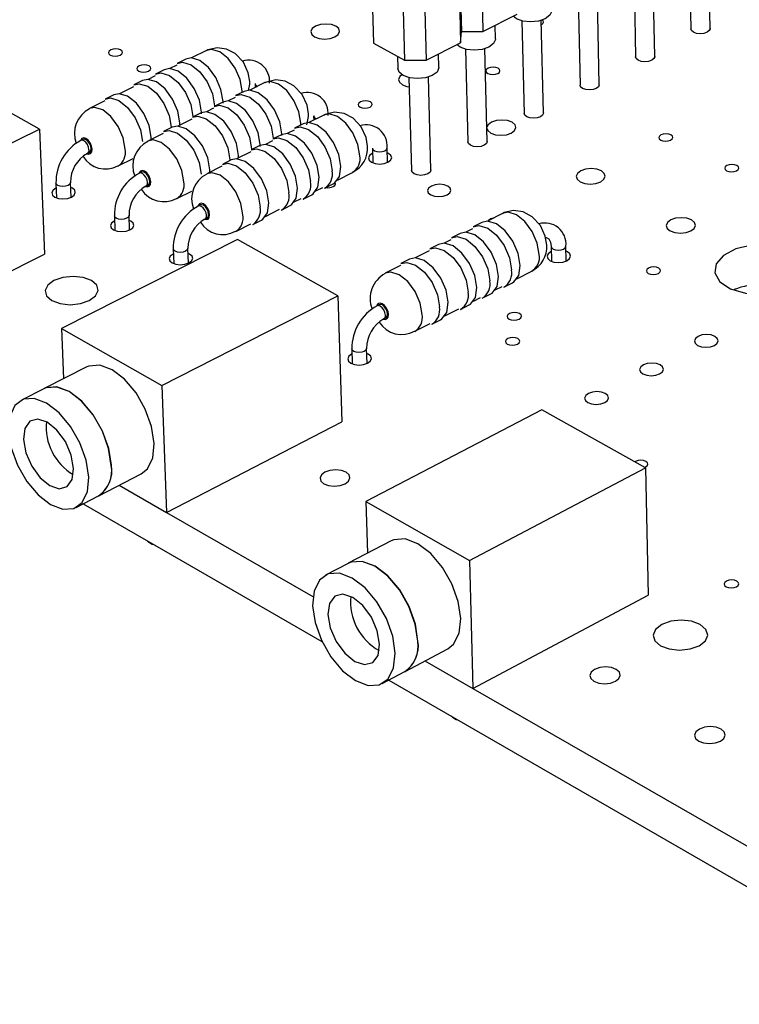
# Model space of a CAD drawing. Extents: x 67 to 205, y 67 to 144.
# Tile 2 of 14: x 95 to 117, y 67 to 97. Entities that reach past the tile are written whole.
import ezdxf

# ---------------------------------------------------------------- set-up
doc = ezdxf.new("R2010")
doc.units = 0
doc.layers.get('0').update_dxf_attribs({"linetype": 'CONTINUOUS'})

msp = doc.modelspace()

# ---------------------------------------------------------------- linework, layer by layer
at = {"color": 7, "linetype": 'CONTINUOUS'}
for p, q in [((115.827, 99.062), (115.88, 96.249)), ((116.464, 96.26), (116.413, 99.073)), ((108.821, 98.353), (108.878, 96.17)), ((109.478, 98.353), (109.534, 96.17)), ((114.135, 98.211), (114.193, 95.394)), ((114.778, 95.406), (114.722, 98.223)), ((106.137, 97.999), (106.201, 95.815)), ((108.796, 98.013), (108.853, 95.829)), ((107.083, 97.488), (107.144, 95.301)), ((107.741, 97.488), (107.801, 95.301)), ((112.434, 97.356), (112.498, 94.535)), ((113.084, 94.548), (113.023, 97.369)), ((109.534, 96.17), (110.58, 96.695)), ((110.724, 96.496), (110.793, 93.671)), ((111.381, 93.686), (111.314, 96.511)), ((108.853, 95.829), (108.878, 96.17)), ((108.878, 96.17), (109.534, 96.17)), ((109.918, 95.942), (109.908, 96.358)), ((106.201, 95.815), (107.144, 95.301)), ((107.801, 95.301), (108.853, 95.829)), ((101.1, 95.592), (100.639, 95.364)), ((108.192, 95.076), (108.181, 95.492)), ((109.006, 95.632), (109.079, 92.803)), ((109.669, 92.819), (109.597, 95.648)), ((100.47, 95.329), (100.206, 95.199)), ((106.93, 95.418), (106.94, 95.04)), ((107.144, 95.301), (107.801, 95.301)), ((99.811, 95.002), (99.546, 94.871)), ((100.193, 95.143), (99.979, 95.037)), ((96.002, 93.194), (93.028, 94.855)), ((99.15, 94.675), (98.885, 94.543)), ((99.533, 94.815), (99.319, 94.709)), ((102.884, 94.61), (102.424, 94.38)), ((107.278, 94.763), (107.357, 91.93)), ((107.948, 91.947), (107.871, 94.78)), ((98.872, 94.487), (98.442, 94.274)), ((102.254, 94.345), (101.99, 94.214)), ((102.583, 94.58), (102.587, 94.462)), ((97.995, 94.052), (97.53, 93.821)), ((98.274, 94.24), (98.008, 94.108)), ((101.594, 94.016), (101.33, 93.884)), ((101.977, 94.157), (101.764, 94.051)), ((100.933, 93.686), (100.669, 93.554)), ((101.317, 93.828), (101.103, 93.721)), ((101.343, 93.908), (101.344, 93.891)), ((100.655, 93.498), (100.226, 93.284)), ((100.684, 93.58), (100.684, 93.562)), ((104.679, 93.622), (104.219, 93.391)), ((104.368, 93.599), (104.373, 93.468)), ((90.641, 90.536), (96.002, 93.194)), ((96.002, 93.194), (96.155, 89.383)), ((100.057, 93.249), (99.791, 93.117)), ((100.023, 93.25), (100.023, 93.232)), ((103.772, 93.166), (103.559, 93.06)), ((104.049, 93.355), (103.785, 93.223)), ((97.334, 92.88), (97.267, 92.846)), ((99.778, 93.06), (99.313, 92.828)), ((103.111, 92.835), (102.898, 92.728)), ((103.389, 93.024), (103.124, 92.892)), ((103.134, 92.92), (103.135, 92.897)), ((102.45, 92.503), (102.021, 92.288)), ((102.728, 92.693), (102.463, 92.56)), ((102.475, 92.589), (102.475, 92.566)), ((106.165, 92.611), (106.178, 92.164)), ((106.622, 92.177), (106.609, 92.625)), ((97.466, 92.448), (97.532, 92.481)), ((98.402, 92.07), (98.866, 92.302)), ((101.851, 92.253), (101.585, 92.119)), ((101.813, 92.257), (101.814, 92.239)), ((101.572, 92.063), (101.107, 91.829)), ((99.119, 91.884), (99.053, 91.85)), ((105.1, 91.641), (105.559, 91.873)), ((96.507, 91.549), (96.525, 91.1)), ((96.971, 91.118), (96.953, 91.567)), ((99.253, 91.451), (99.319, 91.484)), ((100.191, 91.073), (100.656, 91.306)), ((104.441, 91.308), (104.653, 91.415)), ((104.706, 91.392), (104.97, 91.525)), ((103.78, 90.974), (103.993, 91.082)), ((104.047, 91.059), (104.311, 91.192)), ((100.915, 90.882), (100.849, 90.848)), ((102.905, 90.532), (103.333, 90.748)), ((103.386, 90.725), (103.65, 90.859)), ((98.291, 90.549), (98.308, 90.099)), ((98.755, 90.117), (98.738, 90.567)), ((101.05, 90.448), (101.117, 90.482)), ((102.51, 90.282), (102.775, 90.416)), ((110.129, 90.621), (109.671, 90.387)), ((101.992, 90.071), (102.456, 90.305)), ((109.221, 90.157), (109.01, 90.05)), ((109.497, 90.349), (109.233, 90.214)), ((102.042, 89.822), (96.675, 87.109)), ((105.108, 88.11), (102.042, 89.822)), ((108.56, 89.82), (108.348, 89.712)), ((108.837, 90.012), (108.572, 89.877)), ((100.086, 89.544), (100.102, 89.092)), ((100.55, 89.109), (100.534, 89.561)), ((107.897, 89.482), (107.471, 89.264)), ((108.175, 89.674), (107.91, 89.539)), ((111.619, 89.614), (111.629, 89.162)), ((112.077, 89.173), (112.067, 89.625)), ((90.818, 86.706), (96.155, 89.383)), ((107.298, 89.227), (107.032, 89.091)), ((107.019, 89.034), (106.554, 88.796)), ((110.571, 88.627), (111.028, 88.862)), ((109.911, 88.288), (110.121, 88.396)), ((110.175, 88.373), (110.439, 88.508)), ((99.739, 85.37), (105.108, 88.11)), ((105.108, 88.11), (105.226, 84.262)), ((109.25, 87.948), (109.461, 88.057)), ((109.515, 88.034), (109.779, 88.169)), ((106.369, 87.839), (106.303, 87.805)), ((108.374, 87.498), (108.8, 87.717)), ((108.854, 87.694), (109.118, 87.83)), ((106.508, 87.403), (106.575, 87.437)), ((96.675, 87.109), (96.736, 85.579)), ((96.675, 87.109), (99.739, 85.37)), ((107.458, 87.027), (107.923, 87.266)), ((107.977, 87.243), (108.242, 87.379)), ((105.535, 86.49), (105.549, 86.034)), ((106.001, 86.048), (105.987, 86.505)), ((97.448, 85.941), (96.145, 85.279)), ((99.739, 85.37), (99.88, 81.502)), ((96.139, 85.275), (95.451, 84.926)), ((111.336, 84.634), (105.961, 81.836)), ((114.498, 82.868), (111.336, 84.634)), ((99.88, 81.502), (105.226, 84.262)), ((97.812, 82.009), (99.112, 82.677)), ((109.122, 80.041), (114.498, 82.868)), ((114.498, 82.868), (114.578, 78.983)), ((98.437, 82.33), (99.88, 81.502)), ((97.119, 81.653), (97.805, 82.005)), ((97.335, 81.764), (104.624, 77.564)), ((105.961, 81.836), (106.009, 80.258)), ((105.961, 81.836), (109.122, 80.041)), ((99.88, 81.502), (104.349, 78.936)), ((106.733, 80.637), (105.428, 79.955)), ((105.421, 79.951), (104.732, 79.591)), ((109.122, 80.041), (109.225, 76.136)), ((109.225, 76.136), (114.578, 78.983)), ((107.158, 76.651), (108.46, 77.341)), ((107.766, 76.973), (109.225, 76.136)), ((106.464, 76.284), (107.151, 76.648)), ((106.663, 76.389), (123.819, 66.503)), ((109.226, 76.136), (123.806, 67.764))]:
    msp.add_line(p, q, dxfattribs=at)
for points in [[(111.635, 96.803), (111.635, 96.788), (111.579, 96.664), (111.437, 96.559), (111.23, 96.489), (110.991, 96.464), (110.754, 96.489), (110.557, 96.559), (110.456, 96.633)], [(105.02, 96.008), (105.122, 96.083), (105.163, 96.17), (105.137, 96.257), (105.048, 96.331), (104.91, 96.381), (104.744, 96.398), (104.575, 96.381), (104.428, 96.331), (104.327, 96.257), (104.286, 96.17), (104.311, 96.083), (104.4, 96.008), (104.538, 95.959), (104.704, 95.941), (104.874, 95.959), (105.02, 96.008)], [(111.318, 96.378), (111.362, 96.412), (111.381, 96.454), (111.368, 96.497), (111.337, 96.525)], [(116.464, 96.26), (116.464, 96.254), (116.438, 96.196), (116.373, 96.147), (116.276, 96.114), (116.164, 96.102), (116.053, 96.114), (115.96, 96.147), (115.899, 96.196), (115.88, 96.249)], [(109.918, 95.942), (109.918, 95.926), (109.861, 95.801), (109.718, 95.696), (109.511, 95.625), (109.27, 95.6), (109.033, 95.625), (108.836, 95.696), (108.735, 95.77)], [(98.464, 95.449), (98.514, 95.485), (98.535, 95.528), (98.523, 95.57), (98.481, 95.607), (98.414, 95.631), (98.333, 95.639), (98.251, 95.631), (98.179, 95.607), (98.129, 95.57), (98.108, 95.528), (98.12, 95.485), (98.162, 95.449), (98.229, 95.425), (98.31, 95.416), (98.392, 95.425), (98.464, 95.449)], [(102.42, 94.647), (102.377, 94.909), (102.227, 95.231), (101.98, 95.495), (101.712, 95.635), (101.425, 95.675), (101.142, 95.612), (101.101, 95.583)], [(100.206, 95.199), (100.37, 95.233), (100.629, 95.155), (100.893, 94.945), (101.121, 94.634), (101.28, 94.27), (101.343, 93.908)], [(101.607, 93.988), (101.607, 94.04), (101.543, 94.401), (101.385, 94.765), (101.157, 95.076), (100.893, 95.286), (100.633, 95.364), (100.47, 95.329)], [(114.778, 95.406), (114.778, 95.4), (114.753, 95.342), (114.686, 95.292), (114.59, 95.259), (114.477, 95.248), (114.366, 95.259), (114.273, 95.292), (114.212, 95.342), (114.193, 95.394)], [(99.335, 94.964), (99.385, 95), (99.406, 95.043), (99.394, 95.086), (99.352, 95.122), (99.285, 95.146), (99.204, 95.155), (99.121, 95.146), (99.049, 95.122), (98.999, 95.086), (98.978, 95.043), (98.99, 95), (99.033, 94.964), (99.1, 94.94), (99.181, 94.931), (99.263, 94.94), (99.335, 94.964)], [(99.546, 94.871), (99.71, 94.906), (99.969, 94.828), (100.233, 94.617), (100.461, 94.306), (100.62, 93.941), (100.684, 93.58)], [(100.948, 93.658), (100.948, 93.711), (100.884, 94.073), (100.726, 94.437), (100.497, 94.748), (100.233, 94.959), (99.974, 95.037), (99.811, 95.002)], [(108.192, 95.076), (108.192, 95.059), (108.134, 94.934), (107.991, 94.828), (107.782, 94.757), (107.541, 94.732), (107.303, 94.757), (107.106, 94.828), (106.978, 94.934), (106.94, 95.04)], [(109.987, 94.889), (110.036, 94.925), (110.055, 94.968), (110.042, 95.011), (109.998, 95.047), (109.931, 95.071), (109.849, 95.08), (109.767, 95.071), (109.696, 95.047), (109.647, 95.011), (109.628, 94.968), (109.641, 94.925), (109.685, 94.889), (109.752, 94.865), (109.834, 94.856), (109.916, 94.865), (109.987, 94.889)], [(100.287, 93.3), (100.287, 93.382), (100.223, 93.744), (100.065, 94.108), (99.836, 94.42), (99.572, 94.631), (99.313, 94.709), (99.15, 94.675)], [(102.382, 94.373), (102.419, 94.56), (102.42, 94.647)], [(104.21, 93.661), (104.168, 93.924), (104.018, 94.248), (103.77, 94.512), (103.5, 94.653), (103.212, 94.694), (102.929, 94.63), (102.885, 94.601)], [(107.063, 94.852), (107, 94.799), (106.959, 94.711), (106.986, 94.623), (107.076, 94.548), (107.215, 94.498), (107.285, 94.486)], [(98.885, 94.543), (99.048, 94.578), (99.307, 94.499), (99.571, 94.288), (99.8, 93.977), (99.959, 93.612), (100.023, 93.25)], [(103.398, 92.998), (103.398, 93.052), (103.335, 93.414), (103.176, 93.779), (102.947, 94.091), (102.681, 94.302), (102.42, 94.38), (102.254, 94.345)], [(113.084, 94.548), (113.084, 94.542), (113.058, 94.483), (112.991, 94.433), (112.894, 94.4), (112.781, 94.388), (112.67, 94.4), (112.577, 94.433), (112.516, 94.483), (112.498, 94.535)], [(98.008, 94.108), (98.171, 94.143), (98.43, 94.064), (98.694, 93.852), (98.923, 93.54), (99.082, 93.175), (99.146, 92.813)], [(99.412, 92.878), (99.411, 92.945), (99.347, 93.307), (99.188, 93.672), (98.96, 93.984), (98.695, 94.196), (98.436, 94.274), (98.274, 94.24)], [(102.739, 92.666), (102.739, 92.721), (102.675, 93.083), (102.517, 93.449), (102.287, 93.761), (102.021, 93.973), (101.761, 94.051), (101.594, 94.016)], [(101.99, 94.214), (102.157, 94.249), (102.418, 94.17), (102.683, 93.959), (102.913, 93.647), (103.071, 93.282), (103.134, 92.92)], [(106.09, 93.866), (106.139, 93.903), (106.159, 93.946), (106.147, 93.989), (106.103, 94.025), (106.036, 94.05), (105.954, 94.058), (105.871, 94.05), (105.8, 94.025), (105.75, 93.989), (105.73, 93.946), (105.743, 93.903), (105.786, 93.866), (105.854, 93.842), (105.935, 93.833), (106.018, 93.842), (106.09, 93.866)], [(102.078, 92.309), (102.078, 92.39), (102.014, 92.752), (101.856, 93.118), (101.626, 93.431), (101.36, 93.643), (101.1, 93.721), (100.933, 93.686)], [(101.33, 93.884), (101.496, 93.919), (101.757, 93.841), (102.023, 93.629), (102.252, 93.317), (102.411, 92.951), (102.475, 92.589)], [(106.011, 92.669), (105.969, 92.934), (105.819, 93.258), (105.571, 93.524), (105.299, 93.666), (105.01, 93.706), (104.726, 93.643), (104.68, 93.612)], [(111.381, 93.686), (111.381, 93.679), (111.355, 93.62), (111.288, 93.569), (111.19, 93.536), (111.077, 93.524), (110.965, 93.536), (110.872, 93.569), (110.811, 93.62), (110.793, 93.671)], [(100.669, 93.554), (100.835, 93.589), (101.095, 93.51), (101.361, 93.298), (101.591, 92.986), (101.75, 92.62), (101.813, 92.257)], [(104.97, 91.525), (105.016, 91.553), (105.157, 91.753), (105.2, 92.058), (105.137, 92.421), (104.978, 92.787), (104.748, 93.1), (104.481, 93.312), (104.218, 93.391), (104.049, 93.355)], [(104.16, 93.327), (104.209, 93.579), (104.21, 93.661)], [(110.401, 93.074), (110.502, 93.15), (110.542, 93.239), (110.514, 93.328), (110.424, 93.403), (110.284, 93.453), (110.116, 93.471), (109.945, 93.453), (109.798, 93.403), (109.697, 93.328), (109.658, 93.249)], [(99.791, 93.117), (99.957, 93.152), (100.218, 93.072), (100.484, 92.86), (100.713, 92.547), (100.873, 92.18), (100.937, 91.817)], [(101.202, 91.877), (101.202, 91.95), (101.138, 92.313), (100.979, 92.679), (100.749, 92.993), (100.484, 93.205), (100.223, 93.284), (100.057, 93.249)], [(103.785, 93.223), (103.954, 93.259), (104.217, 93.179), (104.484, 92.967), (104.714, 92.654), (104.873, 92.288), (104.936, 91.925)], [(109.659, 93.205), (109.684, 93.15), (109.775, 93.074), (109.915, 93.024), (110.083, 93.006), (110.254, 93.024), (110.401, 93.074)], [(97.532, 92.481), (97.543, 92.488), (97.573, 92.531), (97.581, 92.598), (97.567, 92.676), (97.533, 92.756), (97.483, 92.824), (97.426, 92.87), (97.369, 92.887), (97.334, 92.88)], [(103.124, 92.892), (103.294, 92.927), (103.556, 92.848), (103.823, 92.635), (104.054, 92.322), (104.213, 91.955), (104.276, 91.592)], [(104.311, 91.192), (104.357, 91.22), (104.498, 91.42), (104.54, 91.725), (104.477, 92.088), (104.318, 92.455), (104.088, 92.768), (103.821, 92.98), (103.558, 93.06), (103.389, 93.024)], [(109.669, 92.819), (109.669, 92.811), (109.642, 92.752), (109.575, 92.701), (109.477, 92.668), (109.363, 92.656), (109.251, 92.668), (109.158, 92.701), (109.098, 92.752), (109.079, 92.803)], [(115.263, 92.858), (115.311, 92.895), (115.33, 92.938), (115.316, 92.981), (115.271, 93.018), (115.203, 93.042), (115.121, 93.051), (115.038, 93.042), (114.967, 93.018), (114.918, 92.981), (114.9, 92.938), (114.913, 92.895), (114.958, 92.858), (115.027, 92.833), (115.108, 92.825), (115.191, 92.833), (115.263, 92.858)], [(102.463, 92.56), (102.632, 92.595), (102.894, 92.515), (103.161, 92.302), (103.392, 91.989), (103.552, 91.622), (103.615, 91.258)], [(103.65, 90.859), (103.697, 90.887), (103.838, 91.087), (103.88, 91.392), (103.816, 91.755), (103.657, 92.122), (103.426, 92.436), (103.159, 92.648), (102.897, 92.728), (102.728, 92.693)], [(102.775, 90.416), (102.821, 90.445), (102.962, 90.645), (103.003, 90.95), (102.94, 91.313), (102.78, 91.681), (102.549, 91.995), (102.282, 92.208), (102.02, 92.288), (101.851, 92.253)], [(106.169, 92.455), (106.156, 92.448), (106.074, 92.388), (106.041, 92.316), (106.062, 92.245), (106.134, 92.184), (106.246, 92.144), (106.38, 92.129), (106.518, 92.144), (106.636, 92.184), (106.636, 92.184)], [(106.636, 92.184), (106.718, 92.245), (106.751, 92.316), (106.729, 92.388), (106.657, 92.448), (106.613, 92.469)], [(99.319, 91.484), (99.33, 91.491), (99.36, 91.534), (99.368, 91.601), (99.354, 91.68), (99.32, 91.759), (99.27, 91.827), (99.212, 91.874), (99.156, 91.891), (99.119, 91.884)], [(101.585, 92.119), (101.754, 92.155), (102.017, 92.075), (102.284, 91.861), (102.515, 91.547), (102.674, 91.18), (102.738, 90.816)], [(107.948, 91.947), (107.948, 91.939), (107.921, 91.879), (107.853, 91.829), (107.755, 91.795), (107.641, 91.783), (107.528, 91.795), (107.435, 91.829), (107.375, 91.879), (107.357, 91.93)], [(113.128, 91.588), (113.229, 91.664), (113.268, 91.754), (113.239, 91.843), (113.148, 91.919), (113.007, 91.97), (112.838, 91.988), (112.667, 91.97), (112.52, 91.919), (112.418, 91.843), (112.379, 91.754), (112.407, 91.664), (112.499, 91.588), (112.64, 91.537), (112.809, 91.519), (112.98, 91.537), (113.128, 91.588)], [(117.276, 91.924), (117.325, 91.961), (117.344, 92.004), (117.329, 92.048), (117.284, 92.084), (117.215, 92.109), (117.133, 92.118), (117.05, 92.109), (116.979, 92.084), (116.93, 92.048), (116.912, 92.004), (116.926, 91.961), (116.971, 91.924), (117.04, 91.899), (117.122, 91.89), (117.205, 91.899), (117.276, 91.924)], [(96.513, 91.393), (96.505, 91.389), (96.421, 91.328), (96.386, 91.256), (96.405, 91.184), (96.476, 91.123), (96.587, 91.082), (96.721, 91.067), (96.859, 91.082), (96.979, 91.123)], [(96.979, 91.123), (97.063, 91.184), (97.098, 91.256), (97.079, 91.328), (97.008, 91.389), (96.959, 91.411)], [(104.968, 91.441), (105.018, 91.478), (105.038, 91.521), (105.025, 91.565), (105.025, 91.566)], [(108.445, 91.189), (108.526, 91.25), (108.559, 91.322), (108.537, 91.394), (108.464, 91.455), (108.352, 91.496), (108.217, 91.51), (108.08, 91.496), (107.961, 91.455), (107.879, 91.394), (107.847, 91.322), (107.868, 91.25), (107.941, 91.189), (108.053, 91.148), (108.189, 91.134), (108.326, 91.148), (108.445, 91.189)], [(101.117, 90.482), (101.127, 90.488), (101.157, 90.532), (101.166, 90.598), (101.152, 90.677), (101.118, 90.757), (101.067, 90.825), (101.009, 90.872), (100.952, 90.889), (100.915, 90.882)], [(111.48, 89.658), (111.438, 89.928), (111.288, 90.253), (111.038, 90.522), (110.762, 90.668), (110.469, 90.709), (110.182, 90.646), (110.131, 90.611)], [(98.297, 90.393), (98.288, 90.389), (98.204, 90.327), (98.169, 90.255), (98.189, 90.183), (98.26, 90.121), (98.371, 90.08), (98.506, 90.066), (98.645, 90.08), (98.765, 90.121), (98.765, 90.121)], [(98.765, 90.121), (98.849, 90.183), (98.883, 90.255), (98.864, 90.327), (98.793, 90.389), (98.744, 90.411)], [(110.439, 88.508), (110.48, 88.534), (110.626, 88.733), (110.671, 89.039), (110.609, 89.405), (110.449, 89.774), (110.216, 90.09), (109.945, 90.306), (109.677, 90.387), (109.497, 90.349)], [(109.875, 90.492), (109.778, 90.456), (109.706, 90.405)], [(115.879, 90.088), (115.979, 90.165), (116.018, 90.255), (115.989, 90.346), (115.896, 90.422), (115.754, 90.473), (115.584, 90.491), (115.413, 90.473), (115.265, 90.422), (115.164, 90.346), (115.125, 90.255), (115.154, 90.165), (115.247, 90.088), (115.389, 90.036), (115.559, 90.018), (115.731, 90.036), (115.879, 90.088)], [(109.233, 90.214), (109.413, 90.252), (109.68, 90.171), (109.952, 89.955), (110.185, 89.639), (110.345, 89.269), (110.408, 88.904)], [(108.572, 89.877), (108.752, 89.915), (109.019, 89.833), (109.291, 89.617), (109.525, 89.3), (109.685, 88.931), (109.747, 88.565)], [(109.779, 88.169), (109.821, 88.195), (109.966, 88.394), (110.011, 88.701), (109.949, 89.066), (109.789, 89.436), (109.555, 89.753), (109.284, 89.968), (109.016, 90.05), (108.837, 90.012)], [(111.445, 89.886), (111.469, 89.888), (111.543, 89.849), (111.599, 89.748), (111.619, 89.614)], [(107.91, 89.539), (108.089, 89.577), (108.357, 89.495), (108.628, 89.279), (108.862, 88.961), (109.023, 88.591), (109.085, 88.225)], [(109.118, 87.83), (109.16, 87.855), (109.305, 88.055), (109.35, 88.361), (109.288, 88.727), (109.127, 89.097), (108.894, 89.414), (108.622, 89.63), (108.355, 89.712), (108.175, 89.674)], [(119.027, 88.371), (119.335, 88.603), (119.467, 88.876), (119.406, 89.154), (119.16, 89.398), (118.763, 89.577), (118.268, 89.666), (117.742, 89.653), (117.255, 89.54), (116.874, 89.342), (116.648, 89.086), (116.61, 88.806), (116.764, 88.54), (117.091, 88.324), (117.546, 88.187), (118.067, 88.148), (118.584, 88.212), (119.027, 88.371)], [(100.091, 89.388), (100.081, 89.383), (99.997, 89.321), (99.963, 89.248), (99.983, 89.176), (100.054, 89.114), (100.166, 89.073), (100.302, 89.058), (100.441, 89.073), (100.561, 89.114), (100.561, 89.114)], [(100.561, 89.114), (100.645, 89.176), (100.679, 89.248), (100.659, 89.321), (100.587, 89.383), (100.54, 89.405)], [(108.242, 87.379), (108.284, 87.405), (108.429, 87.605), (108.473, 87.911), (108.41, 88.277), (108.25, 88.648), (108.016, 88.965), (107.744, 89.182), (107.477, 89.264), (107.298, 89.227)], [(111.622, 89.459), (111.605, 89.45), (111.524, 89.389), (111.492, 89.316), (111.514, 89.243), (111.588, 89.181), (111.701, 89.14), (111.838, 89.125), (111.976, 89.14), (112.094, 89.181), (112.094, 89.181)], [(112.094, 89.181), (112.176, 89.243), (112.208, 89.316), (112.185, 89.389), (112.112, 89.45), (112.07, 89.47)], [(107.032, 89.091), (107.211, 89.128), (107.479, 89.046), (107.75, 88.829), (107.984, 88.512), (108.145, 88.141), (108.208, 87.775)], [(114.888, 88.791), (114.937, 88.828), (114.956, 88.873), (114.942, 88.917), (114.897, 88.955), (114.828, 88.98), (114.745, 88.989), (114.661, 88.98), (114.589, 88.955), (114.54, 88.917), (114.521, 88.873), (114.535, 88.828), (114.58, 88.791), (114.649, 88.766), (114.732, 88.757), (114.816, 88.766), (114.888, 88.791)], [(97.525, 87.965), (97.715, 88.105), (97.794, 88.27), (97.75, 88.434), (97.59, 88.574), (97.338, 88.667), (97.032, 88.7), (96.72, 88.667), (96.447, 88.574), (96.257, 88.434), (96.177, 88.27), (96.221, 88.105), (96.38, 87.965), (96.633, 87.871), (96.939, 87.838), (97.252, 87.871), (97.525, 87.965)], [(106.575, 87.437), (106.584, 87.443), (106.616, 87.486), (106.625, 87.553), (106.611, 87.633), (106.576, 87.713), (106.526, 87.782), (106.467, 87.83), (106.408, 87.848), (106.369, 87.839)], [(110.641, 87.402), (110.691, 87.44), (110.711, 87.485), (110.697, 87.53), (110.652, 87.567), (110.583, 87.593), (110.5, 87.602), (110.416, 87.593), (110.343, 87.567), (110.293, 87.53), (110.273, 87.485), (110.287, 87.44), (110.332, 87.402), (110.401, 87.377), (110.484, 87.368), (110.569, 87.377), (110.641, 87.402)], [(110.589, 86.639), (110.639, 86.678), (110.658, 86.722), (110.645, 86.767), (110.6, 86.805), (110.53, 86.831), (110.447, 86.84), (110.363, 86.831), (110.29, 86.805), (110.24, 86.767), (110.22, 86.722), (110.233, 86.678), (110.278, 86.639), (110.348, 86.614), (110.431, 86.605), (110.516, 86.614), (110.589, 86.639)], [(116.596, 86.599), (116.677, 86.662), (116.708, 86.736), (116.685, 86.81), (116.609, 86.873), (116.495, 86.915), (116.357, 86.929), (116.218, 86.915), (116.099, 86.873), (116.018, 86.81), (115.987, 86.736), (116.01, 86.662), (116.085, 86.599), (116.2, 86.558), (116.338, 86.543), (116.477, 86.558), (116.596, 86.599)], [(105.54, 86.336), (105.526, 86.329), (105.443, 86.266), (105.409, 86.192), (105.43, 86.118), (105.504, 86.055), (105.617, 86.013), (105.755, 85.998), (105.894, 86.013), (106.015, 86.055), (106.015, 86.055)], [(106.015, 86.055), (106.098, 86.118), (106.132, 86.192), (106.11, 86.266), (106.037, 86.329), (105.992, 86.35)], [(99.112, 82.677), (99.301, 82.833), (99.46, 83.164), (99.502, 83.607), (99.424, 84.12), (99.234, 84.651), (98.95, 85.148), (98.599, 85.563), (98.218, 85.854), (97.842, 85.993), (97.51, 85.967), (97.448, 85.941)], [(114.927, 85.729), (115.009, 85.792), (115.041, 85.866), (115.017, 85.941), (114.942, 86.004), (114.827, 86.046), (114.69, 86.06), (114.551, 86.046), (114.431, 86.004), (114.349, 85.941), (114.317, 85.866), (114.341, 85.792), (114.415, 85.729), (114.531, 85.687), (114.668, 85.672), (114.808, 85.687), (114.927, 85.729)], [(98.194, 82.936), (98.115, 83.449), (97.924, 83.981), (97.639, 84.48), (97.289, 84.896), (96.907, 85.188), (96.532, 85.328), (96.2, 85.302), (96.139, 85.275)], [(98.201, 82.94), (98.122, 83.453), (97.931, 83.985), (97.646, 84.483), (97.296, 84.899), (96.914, 85.191), (96.539, 85.331), (96.207, 85.306), (96.145, 85.279)], [(97.507, 82.584), (97.428, 83.097), (97.236, 83.63), (96.951, 84.129), (96.601, 84.545), (96.219, 84.838), (95.844, 84.978), (95.512, 84.953), (95.256, 84.765), (95.101, 84.432), (95.061, 83.989), (95.141, 83.477), (95.332, 82.947), (95.615, 82.451), (95.964, 82.036), (96.344, 81.743), (96.718, 81.6), (97.05, 81.623), (97.308, 81.809), (97.465, 82.14), (97.507, 82.584)], [(113.25, 84.854), (113.333, 84.917), (113.365, 84.992), (113.341, 85.067), (113.267, 85.13), (113.152, 85.172), (113.014, 85.187), (112.874, 85.172), (112.754, 85.13), (112.671, 85.067), (112.639, 84.992), (112.662, 84.917), (112.737, 84.854), (112.852, 84.811), (112.99, 84.797), (113.13, 84.811), (113.25, 84.854)], [(97.047, 82.848), (96.974, 83.252), (96.795, 83.662), (96.538, 84.014), (96.242, 84.256), (95.953, 84.35), (95.714, 84.282), (95.561, 84.063), (95.518, 83.726), (95.592, 83.323), (95.77, 82.915), (96.025, 82.563), (96.32, 82.322), (96.61, 82.227), (96.849, 82.293), (97.003, 82.511), (97.047, 82.848)], [(114.476, 82.88), (114.497, 82.89), (114.547, 82.929), (114.567, 82.975), (114.552, 83.021), (114.507, 83.06), (114.436, 83.086), (114.352, 83.095), (114.267, 83.086), (114.193, 83.06), (114.175, 83.049)], [(105.33, 82.38), (105.436, 82.46), (105.478, 82.555), (105.451, 82.65), (105.359, 82.73), (105.215, 82.784), (105.042, 82.803), (104.866, 82.784), (104.713, 82.73), (104.608, 82.65), (104.565, 82.555), (104.592, 82.46), (104.684, 82.38), (104.828, 82.326), (105.001, 82.308), (105.177, 82.326), (105.33, 82.38)], [(99.302, 80.631), (99.335, 80.601), (99.389, 80.563)], [(99.389, 80.563), (99.442, 80.539), (99.475, 80.531)], [(108.46, 77.341), (108.64, 77.486), (108.808, 77.818), (108.857, 78.265), (108.782, 78.783), (108.59, 79.322), (108.3, 79.828), (107.941, 80.251), (107.549, 80.549), (107.16, 80.695), (106.815, 80.672), (106.733, 80.637)], [(107.546, 77.573), (107.471, 78.092), (107.278, 78.631), (106.988, 79.138), (106.629, 79.562), (106.236, 79.862), (105.848, 80.008), (105.504, 79.986), (105.421, 79.951)], [(107.553, 77.576), (107.478, 78.095), (107.285, 78.635), (106.995, 79.142), (106.636, 79.566), (106.243, 79.866), (105.855, 80.012), (105.51, 79.99), (105.428, 79.955)], [(106.858, 77.209), (106.782, 77.729), (106.59, 78.269), (106.299, 78.776), (105.94, 79.201), (105.547, 79.501), (105.159, 79.647), (104.815, 79.626), (104.547, 79.439), (104.382, 79.106), (104.336, 78.659), (104.413, 78.142), (104.605, 77.604), (104.893, 77.1), (105.251, 76.676), (105.642, 76.376), (106.029, 76.227), (106.374, 76.246), (106.643, 76.43), (106.81, 76.762), (106.858, 77.209)], [(117.272, 79.237), (117.323, 79.277), (117.342, 79.324), (117.327, 79.371), (117.28, 79.41), (117.209, 79.437), (117.124, 79.446), (117.038, 79.437), (116.964, 79.41), (116.913, 79.371), (116.894, 79.324), (116.909, 79.277), (116.955, 79.237), (117.027, 79.21), (117.112, 79.201), (117.198, 79.21), (117.272, 79.237)], [(106.384, 77.482), (106.312, 77.891), (106.132, 78.307), (105.869, 78.666), (105.565, 78.913), (105.265, 79.012), (105.016, 78.946), (104.855, 78.727), (104.807, 78.388), (104.879, 77.98), (105.059, 77.566), (105.321, 77.208), (105.624, 76.96), (105.923, 76.861), (106.173, 76.925), (106.335, 77.143), (106.384, 77.482)], [(116.134, 77.439), (116.322, 77.587), (116.394, 77.763), (116.34, 77.938), (116.166, 78.087), (115.901, 78.186), (115.584, 78.22), (115.264, 78.186), (114.989, 78.087), (114.8, 77.938), (114.727, 77.763), (114.781, 77.587), (114.954, 77.439), (115.22, 77.339), (115.537, 77.304), (115.858, 77.339), (116.134, 77.439)], [(113.58, 76.354), (113.686, 76.437), (113.727, 76.535), (113.697, 76.633), (113.601, 76.716), (113.453, 76.772), (113.277, 76.791), (113.098, 76.772), (112.944, 76.716), (112.838, 76.633), (112.797, 76.535), (112.827, 76.437), (112.923, 76.354), (113.07, 76.298), (113.247, 76.279), (113.426, 76.298), (113.58, 76.354)], [(108.576, 75.287), (108.61, 75.256), (108.665, 75.218)], [(108.665, 75.218), (108.72, 75.192), (108.754, 75.184)], [(116.781, 74.53), (116.887, 74.614), (116.927, 74.713), (116.896, 74.812), (116.799, 74.896), (116.65, 74.952), (116.472, 74.972), (116.293, 74.952), (116.138, 74.896), (116.033, 74.812), (115.992, 74.713), (116.023, 74.614), (116.12, 74.53), (116.269, 74.474), (116.447, 74.454), (116.627, 74.474), (116.781, 74.53)]]:
    msp.add_lwpolyline(points, dxfattribs=at)
at = {"color": 8, "linetype": 'CONTINUOUS'}
for points in [[(102.187, 94.312), (102.187, 94.36), (102.126, 94.706), (101.975, 95.054), (101.757, 95.351), (101.504, 95.551), (101.256, 95.625), (101.1, 95.592)], [(103.978, 93.32), (103.978, 93.374), (103.918, 93.72), (103.766, 94.069), (103.547, 94.367), (103.293, 94.569), (103.044, 94.644), (102.884, 94.61)], [(98.619, 92.581), (98.557, 92.928), (98.405, 93.277), (98.186, 93.576), (97.933, 93.779), (97.686, 93.854), (97.529, 93.821)], [(105.78, 92.382), (105.72, 92.729), (105.568, 93.079), (105.348, 93.378), (105.093, 93.58), (104.841, 93.656), (104.679, 93.622)], [(97.611, 92.581), (97.594, 92.676), (97.553, 92.771), (97.493, 92.852), (97.424, 92.908), (97.357, 92.928), (97.301, 92.911), (97.265, 92.859), (97.261, 92.844)], [(97.515, 92.564), (97.501, 92.643), (97.466, 92.723), (97.416, 92.791), (97.359, 92.837), (97.303, 92.854), (97.267, 92.846)], [(100.409, 91.584), (100.347, 91.932), (100.195, 92.282), (99.975, 92.582), (99.721, 92.786), (99.472, 92.862), (99.312, 92.828)], [(97.459, 92.444), (97.509, 92.432), (97.565, 92.449), (97.601, 92.502), (97.611, 92.581)], [(106.165, 92.61), (106.178, 92.574), (106.223, 92.536), (106.293, 92.51), (106.377, 92.502), (106.463, 92.51), (106.537, 92.536)], [(106.537, 92.536), (106.588, 92.574), (106.609, 92.618), (106.609, 92.625)], [(99.398, 91.584), (99.381, 91.679), (99.34, 91.774), (99.28, 91.856), (99.211, 91.912), (99.143, 91.933), (99.087, 91.916), (99.05, 91.863), (99.048, 91.854)], [(99.302, 91.567), (99.288, 91.646), (99.253, 91.726), (99.203, 91.794), (99.146, 91.841), (99.089, 91.858), (99.053, 91.85)], [(99.246, 91.447), (99.295, 91.435), (99.352, 91.452), (99.388, 91.505), (99.398, 91.584)], [(102.21, 90.581), (102.149, 90.929), (101.996, 91.281), (101.775, 91.582), (101.519, 91.786), (101.269, 91.863), (101.106, 91.829)], [(96.879, 91.475), (96.803, 91.45), (96.717, 91.441), (96.633, 91.45), (96.564, 91.475), (96.52, 91.513), (96.507, 91.549)], [(96.953, 91.566), (96.953, 91.558), (96.931, 91.513), (96.879, 91.475)], [(101.196, 90.581), (101.18, 90.676), (101.138, 90.772), (101.078, 90.854), (101.008, 90.91), (100.94, 90.931), (100.883, 90.914), (100.846, 90.862), (100.844, 90.853)], [(101.1, 90.564), (101.086, 90.644), (101.051, 90.723), (101.001, 90.792), (100.943, 90.838), (100.886, 90.856), (100.849, 90.848)], [(98.664, 90.475), (98.589, 90.449), (98.502, 90.44), (98.418, 90.449), (98.348, 90.475), (98.304, 90.513), (98.291, 90.549)], [(98.738, 90.566), (98.738, 90.558), (98.716, 90.513), (98.664, 90.475)], [(101.044, 90.444), (101.092, 90.432), (101.149, 90.449), (101.186, 90.501), (101.196, 90.581)], [(111.251, 89.37), (111.192, 89.719), (111.039, 90.072), (110.816, 90.374), (110.557, 90.58), (110.3, 90.657), (110.129, 90.621)], [(100.46, 89.468), (100.385, 89.442), (100.298, 89.433), (100.213, 89.442), (100.143, 89.468), (100.099, 89.507), (100.086, 89.544)], [(100.534, 89.56), (100.534, 89.552), (100.512, 89.507), (100.46, 89.468)], [(111.619, 89.612), (111.633, 89.574), (111.679, 89.535), (111.75, 89.51), (111.835, 89.501), (111.921, 89.51), (111.996, 89.535)], [(111.996, 89.535), (112.047, 89.574), (112.067, 89.62), (112.067, 89.625)], [(107.678, 87.536), (107.618, 87.887), (107.464, 88.241), (107.24, 88.545), (106.981, 88.753), (106.725, 88.832), (106.553, 88.796)], [(106.656, 87.536), (106.639, 87.631), (106.597, 87.728), (106.536, 87.811), (106.465, 87.868), (106.396, 87.889), (106.338, 87.873), (106.3, 87.821), (106.294, 87.802)], [(106.558, 87.519), (106.545, 87.598), (106.51, 87.679), (106.459, 87.748), (106.4, 87.795), (106.342, 87.813), (106.303, 87.805)], [(106.502, 87.398), (106.549, 87.387), (106.607, 87.404), (106.644, 87.456), (106.656, 87.536)], [(105.914, 86.412), (105.839, 86.386), (105.751, 86.377), (105.666, 86.386), (105.594, 86.412), (105.549, 86.451), (105.535, 86.49)], [(105.987, 86.504), (105.987, 86.498), (105.966, 86.451), (105.914, 86.412)]]:
    msp.add_lwpolyline(points, dxfattribs=at)
at = {"color": 7, "linetype": 'CONTINUOUS'}
for centre, radius, start, end in [((102.384, 94.651), 0.643, 355.0068, 107.1131), ((104.172, 93.671), 0.642, 354.8255, 107.1205), ((97.903, 93.066), 0.834, 116.4904, 201.5993), ((105.971, 92.685), 0.641, 354.6427, 107.1267), ((97.948, 91.577), 1.441, 118.1775, 181.1038), ((99.688, 92.071), 0.836, 116.5693, 201.7243), ((105.225, 92.599), 0.79, 294.5644, 5.0805), ((97.943, 91.581), 0.99, 118.8208, 180.7749), ((98.012, 92.779), 0.8, 212.0347, 298.6741), ((104.436, 91.825), 0.51, 301.982, 11.2835), ((99.74, 90.575), 1.449, 118.319, 180.9961), ((101.484, 91.071), 0.838, 116.6482, 201.8519), ((103.776, 91.491), 0.51, 302.0102, 11.3618), ((99.735, 90.579), 0.997, 118.965, 180.6649), ((99.798, 91.784), 0.803, 212.1791, 298.8255), ((104.812, 91.783), 0.376, 260.0875, 294.4652), ((103.115, 91.157), 0.51, 302.0386, 11.4404), ((101.544, 89.566), 1.458, 118.4617, 180.8874), ((102.239, 90.714), 0.509, 302.0765, 11.5448), ((101.539, 89.57), 1.005, 119.111, 180.5532), ((101.595, 90.783), 0.805, 212.3262, 298.9773), ((111.431, 89.691), 0.639, 354.0835, 107.1376), ((110.686, 89.593), 0.797, 294.9586, 4.6584), ((109.903, 88.808), 0.514, 301.9988, 10.7109), ((106.938, 88.032), 0.846, 116.89, 202.2448), ((109.243, 88.469), 0.513, 302.0254, 10.7894), ((118.085, 86.062), 2.405, 70.2698, 111.5698), ((108.581, 88.128), 0.513, 302.0521, 10.868), ((107.021, 86.505), 1.485, 118.8962, 180.5562), ((107.705, 87.677), 0.512, 302.0877, 10.9725), ((107.015, 86.509), 1.028, 119.5543, 180.2138), ((107.053, 87.743), 0.812, 212.7834, 299.4352), ((97.892, 84.109), 1.685, 174.4315, 239.3719), ((97.277, 82.772), 0.931, 304.5731, 10.1441), ((97.284, 82.776), 0.931, 304.5727, 10.1434), ((107.182, 78.768), 1.685, 174.0219, 241.092), ((106.62, 77.421), 0.938, 304.4745, 9.2813), ((106.627, 77.425), 0.938, 304.4741, 9.2805)]:
    msp.add_arc(centre, radius, start, end, dxfattribs=at)
at = {"color": 8, "linetype": 'CONTINUOUS'}
for centre, radius, start, end in [((102.693, 94.605), 0.114, 193.1922, 252.0538), ((104.485, 93.627), 0.12, 194.0204, 256.4014), ((97.407, 92.541), 0.111, 302.9005, 11.9749), ((98.145, 92.48), 0.484, 301.9694, 11.9983), ((105.3, 92.287), 0.489, 301.9432, 11.182), ((99.934, 91.485), 0.485, 301.9667, 11.812), ((99.193, 91.545), 0.111, 302.9153, 11.785), ((100.991, 90.542), 0.111, 302.6926, 11.6309), ((101.733, 90.483), 0.486, 301.9665, 11.6241), ((110.768, 89.279), 0.492, 301.9622, 10.6095), ((106.449, 87.497), 0.111, 301.7303, 11.1924), ((107.198, 87.442), 0.49, 301.9816, 11.0507)]:
    msp.add_arc(centre, radius, start, end, dxfattribs=at)

doc.saveas('drawing.dxf')
